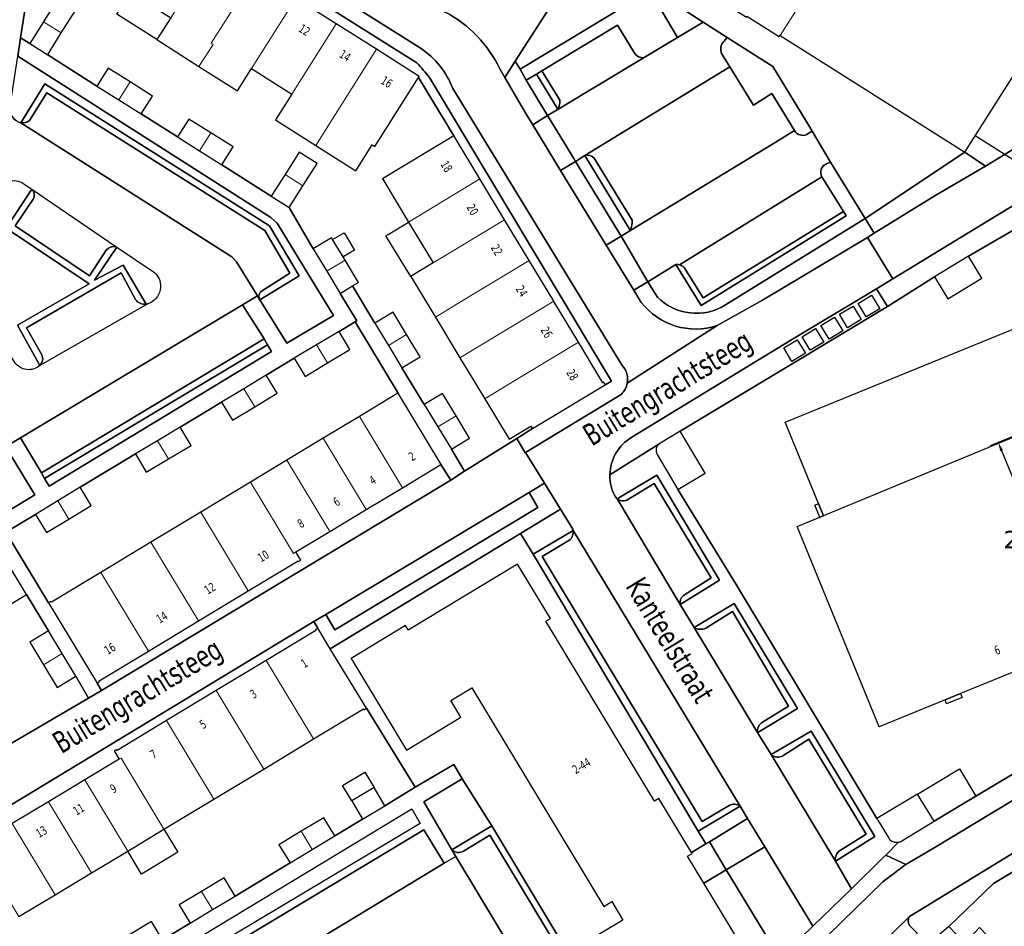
# Model space of a CAD drawing. Extents: x 136185 to 136541, y 444188 to 444483.
# Tile 4 of 9: x 136254 to 136366, y 444320 to 444423. Entities that reach past the tile are written whole.
import ezdxf
from ezdxf.enums import TextEntityAlignment as Align

# ---------------------------------------------------------------- set-up
doc = ezdxf.new("R2010")
doc.units = 0
doc.header["$LTSCALE"] = 0.001
doc.header["$MEASUREMENT"] = 0
doc.layers.get('Defpoints').update_dxf_attribs({"linetype": 'CONTINUOUS'})
for name, color, linetype, lineweight in [('1 gebied lijnen', 5, 'CONTINUOUS', 30), ('4 tekst afstand van het gebied', 150, 'CONTINUOUS', 18), ('PND_BEBOUWING', 7, 'CONTINUOUS', 18)]:
    doc.layers.add(name, color=color, linetype=linetype, lineweight=lineweight)
for name, color, linetype in [('BTD_BEGROEID_TERREINDEEL', 252, 'CONTINUOUS'), ('GBI_GEBOUWINSTALLATIE', 252, 'CONTINUOUS'), ('ORL_STRAATNAAM', 250, 'CONTINUOUS'), ('OTD_ONBEGROEID_TERREINDEEL', 252, 'CONTINUOUS'), ('PND_DEEL', 7, 'CONTINUOUS'), ('WGD_WEGDEEL', 252, 'CONTINUOUS')]:
    doc.layers.add(name, color=color, linetype=linetype)
doc.styles.get("Standard").update_dxf_attribs({"font": 'verdana.ttf'})
doc.dimstyles.get("Standard").update_dxf_attribs({"dimtxt": 0.18, "dimasz": 0.18, "dimexe": 0.18, "dimexo": 0.0625, "dimgap": 0.09, "dimtad": 0, "dimtih": 1, "dimtoh": 1, "dimdec": 4, "dimzin": 0, "dimdsep": 46, "dimtxsty": 'Standard', "dimcen": 0.09, "dimadec": 0, "dimazin": 0, "dimtfac": 1, "dimtdec": 4, "dimtofl": 0, "dimtmove": 0, "dimatfit": 3, "dimfxl": 1, "dimtolj": 1, "dimtzin": 0, "dimarcsym": 0})

# ---------------------------------------------------------------- blocks, each defined once
blk = doc.blocks.new('*D9')
at = {"layer": '4 tekst afstand van het gebied', "color": 0, "lineweight": -2, "transparency": 16777216}
for p, q in [((136379.61, 444381.23), (136364.26, 444374.97)), ((136365.57, 444374.42), (136369.06, 444365.85)), ((136374.74, 444351.9), (136370.32, 444362.77)), ((136389.54, 444356.86), (136374.2, 444350.6))]:
    blk.add_line(p, q, dxfattribs=at)
at = {"layer": '4 tekst afstand van het gebied', "color": 0, "transparency": 16777216}
for points in [[(136365.72, 444374.48), (136365.41, 444374.36), (136365.19, 444375.35)], [(136374.9, 444351.97), (136374.59, 444351.84), (136375.12, 444350.98)]]:
    blk.add_solid(points, dxfattribs=at)
at = {"layer": 'Defpoints', "color": 0, "transparency": 16777216}
for p in [(136380.53, 444381.6), (136365.19, 444375.35), (136390.47, 444357.23)]:
    blk.add_point(p, dxfattribs=at)
at = {"layer": '4 tekst afstand van het gebied', "color": 0, "transparency": 16777216, "insert": (136369.69, 444364.31), "char_height": 2, "attachment_point": 5}
blk.add_mtext('\\A1;26.32', dxfattribs=at)

msp = doc.modelspace()

# ---------------------------------------------------------------- linework, layer by layer
at = {"layer": '1 gebied lijnen'}
for p, q in [((136430.3568, 444367.2108), (136362.5672, 444410.0788)), ((136342.43, 444365.831), (136422.4625, 444398.9589))]:
    msp.add_line(p, q, dxfattribs=at)
at = {"layer": 'BTD_BEGROEID_TERREINDEEL'}
for points in [[(136310.469, 444418.554), (136315.851, 444427.001), (136317.212, 444426.134), (136318.393, 444427.986), (136317.043, 444428.846), (136318.626, 444431.316), (136325.871, 444426.646), (136311.017, 444417.663)], [(136328.874, 444421.255), (136326.546, 444425.121), (136327.596, 444425.708), (136331.752, 444422.987)], [(136314.139, 444412.382), (136311.711, 444416.387), (136312.899, 444417.102), (136315.294, 444413.121), (136315.237, 444413.043)], [(136322.467, 444398.731), (136317.287, 444407.199), (136318.356, 444407.853), (136323.512, 444399.422), (136323.507, 444399.414), (136323.496, 444399.397), (136323.484, 444399.38), (136323.473, 444399.363), (136323.462, 444399.346), (136323.45, 444399.329)], [(136282.416, 444386.401), (136282.876, 444385.634), (136257.685, 444370.389), (136257.155, 444371.247)], [(136312.035, 444369.673), (136313.033, 444367.976), (136290.052, 444354.122), (136289.014, 444355.852)], [(136304.473, 444337.213), (136307.809, 444331.897), (136303.307, 444329.17), (136300.126, 444334.595)], [(136299.713, 444332.153), (136276.005, 444317.968), (136275.101, 444319.492), (136298.778, 444333.804)], [(136336.8, 444332.707), (136332.473, 444330.09), (136332.07, 444329.847), (136331.211, 444331.287), (136335.943, 444334.122)], [(136338.74, 444329.505), (136344.175, 444320.531), (136340.467, 444316.88), (136334.385, 444326.898)]]:
    msp.add_lwpolyline(points, close=True, dxfattribs=at)
for points in [[(136334.788, 444417.903), (136334.596, 444418.217), (136333.851, 444419.435, -0.2994), (136334.103, 444420.804), (136334.485, 444421.249), (136339.648, 444417.953), (136343.858, 444411.07), (136344.121, 444410.639), (136343.676, 444410.351, -0.3832), (136342.238, 444410.506), (136342.118, 444410.692), (136339.537, 444414.912), (136337.455, 444413.566), (136334.788, 444417.903)], [(136254.125, 444419.124), (136282.786, 444400.835), (136283.506, 444400.195), (136286.467, 444395.354), (136289.905, 444389.73), (136284.611, 444386.587), (136281.544, 444391.492), (136286.006, 444394.245), (136282.621, 444399.876), (136257.186, 444415.978), (136254.466, 444411.566, -0.4187), (136253.288, 444413.74), (136254.125, 444419.124)], [(136350.131, 444400.709), (136334.297, 444390.933, -0.351), (136326.574, 444391.82), (136325.504, 444393.553), (136328.676, 444395.511), (136331.533, 444390.883), (136347.958, 444401.023), (136347.645, 444401.531), (136345.225, 444405.451, -0.4505), (136345.736, 444406.927), (136346.175, 444407.116), (136350.131, 444400.709)], [(136255.715, 444404.064), (136252.826, 444399.649), (136262.191, 444393.309), (136254.097, 444388.626), (136256.63, 444384.076, -0.4565), (136253.794, 444384.413), (136250.57, 444389.577, -0.1944), (136250.04, 444393.266), (136251.687, 444403.688, -0.4362), (136254.594, 444404.798), (136255.715, 444404.064)], [(136265.332, 444397.491), (136269.612, 444394.617, -0.5728), (136268.869, 444391.053, -0.0428), (136268.676, 444391.011), (136266.076, 444395.455), (136262.813, 444393.748), (136265.332, 444397.491)], [(136322.005, 444368.963, -0.0712), (136321.816, 444369.168, -0.1308), (136321.194, 444371.675), (136326.855, 444375.233, 0.3909), (136326.539, 444373.969), (136328.906, 444370.024), (136335.488, 444359.231), (136351.441, 444332.713), (136352.78, 444330.483, 0.2961), (136353.894, 444330.043), (136352.447, 444328.571), (136352.08, 444328.207), (136348.585, 444324.735), (136346.744, 444327.87), (136351.225, 444330.688), (136344.01, 444342.624), (136339.448, 444339.957), (136338.019, 444342.267, -0.0469), (136337.949, 444342.485), (136342.433, 444345.186), (136335.286, 444357.079), (136330.753, 444354.364), (136329.161, 444356.986), (136333.609, 444359.743), (136326.521, 444371.623), (136322.005, 444368.963)], [(136253.12, 444374.176, -0.0583), (136253.267, 444374.015), (136256.042, 444369.392), (136252.064, 444366.981), (136249.175, 444371.822), (136253.12, 444374.176)], [(136317.022, 444365.38), (136312.493, 444362.664), (136311.079, 444365.034), (136315.594, 444367.772), (136316.991, 444365.504, -0.0228), (136317.022, 444365.38)]]:
    msp.add_lwpolyline(points, format="xyb", dxfattribs=at)
at = {"layer": 'GBI_GEBOUWINSTALLATIE'}
for points in [[(136266.904, 444426.373), (136271.467, 444423.486), (136269.891, 444420.996), (136265.328, 444423.883)], [(136298.397, 444400.328), (136301.188, 444395.706), (136298.87, 444394.307), (136298.639, 444394.137), (136295.816, 444398.771), (136296.08, 444398.93)], [(136289.792, 444398.339), (136291.079, 444399.116), (136292.265, 444397.15), (136290.978, 444396.372)], [(136291.959, 444334.729), (136290.925, 444336.471), (136293.453, 444337.971), (136294.487, 444336.228)], [(136357.915, 444332.409), (136356.062, 444335.489), (136360.803, 444338.337), (136362.652, 444335.259)], [(136266.572, 444329.033), (136270.682, 444331.512), (136272.266, 444328.888), (136268.156, 444326.409)]]:
    msp.add_lwpolyline(points, close=True, dxfattribs=at)
at = {"layer": 'OTD_ONBEGROEID_TERREINDEEL'}
for points in [[(136263.413, 444441.011), (136299.329, 444418.375, -0.0296), (136300.749, 444416.697), (136321.375, 444382.307), (136320.674, 444381.878), (136320.507, 444382.167), (136320.412, 444382.112), (136317.637, 444386.711), (136314.848, 444391.335), (136314.84, 444391.348), (136312.058, 444395.959), (136309.269, 444400.582), (136306.479, 444405.206), (136303.542, 444410.074), (136303.536, 444410.085), (136299.533, 444416.719), (136299.607, 444416.836), (136294.761, 444419.904), (136290.199, 444422.792), (136285.636, 444425.681)], [(136328.906, 444370.024), (136331.998, 444371.88), (136329.155, 444376.618), (136352.627, 444390.759), (136357.973, 444394.106), (136359.482, 444391.615), (136363.336, 444393.95), (136361.827, 444396.441), (136367.407, 444399.718, -0.3508), (136373.869, 444398.803, -0.0812), (136374.695, 444397.465), (136387.746, 444365.633), (136391.322, 444356.807, -0.303), (136389.505, 444351.279), (136362.652, 444335.259), (136357.915, 444332.409), (136356.062, 444335.489), (136351.441, 444332.713), (136335.488, 444359.231), (136328.906, 444370.024)]]:
    msp.add_lwpolyline(points, format="xyb", dxfattribs=at)
for points in [[(136258.626, 444425.585), (136257.066, 444423.088), (136257.032, 444423.035), (136255.482, 444420.554), (136254.448, 444421.2), (136255.727, 444429.412)], [(136271.467, 444423.486), (136269.891, 444420.996), (136274.648, 444417.946), (136279, 444415.193), (136280.594, 444417.712), (136285.158, 444414.825), (136283.309, 444411.902), (136287.872, 444409.015), (136292.417, 444406.139), (136294.267, 444409.062), (136294.559, 444408.877), (136299.533, 444416.719), (136303.536, 444410.085), (136295.453, 444405.203), (136295.458, 444405.195), (136298.397, 444400.328), (136301.188, 444395.706), (136298.87, 444394.307), (136298.639, 444394.137), (136301.435, 444389.547), (136304.217, 444384.938), (136307.015, 444380.301), (136309.787, 444375.708), (136312.248, 444377.196), (136312.414, 444376.922), (136310.638, 444375.801), (136304.738, 444372.075), (136303.24, 444374.572), (136305.3, 444375.824), (136303.77, 444378.342), (136302.227, 444380.881), (136300.167, 444379.629), (136297.639, 444383.795), (136299.706, 444385.04), (136298.176, 444387.58), (136296.648, 444390.116), (136294.581, 444388.871), (136292.042, 444393.076), (136292.721, 444393.486), (136291.209, 444395.99), (136289.663, 444398.552), (136287.591, 444397.301), (136284.851, 444401.955), (136286.425, 444404.433), (136288.022, 444406.948), (136285.996, 444408.235), (136284.397, 444405.717), (136282.825, 444403.242), (136277.234, 444406.805), (136278.512, 444408.83), (136275.984, 444410.425), (136273.506, 444411.989), (136272.228, 444409.964), (136268.11, 444412.573), (136269.388, 444414.598), (136266.856, 444416.198), (136264.371, 444417.768), (136263.093, 444415.743), (136257.509, 444419.288), (136257.778, 444419.718), (136259.052, 444421.757), (136260.652, 444424.319)], [(136322.704, 444307.05), (136307.809, 444331.897), (136304.473, 444337.213), (136303.528, 444338.854), (136299.151, 444336.258), (136293.613, 444345.21), (136289.522, 444351.966), (136311.079, 444365.034), (136312.493, 444362.664), (136331.211, 444331.287), (136332.07, 444329.847), (136330.454, 444328.869), (136326.749, 444334.995), (136326.237, 444334.686), (136313.943, 444355.071), (136314.459, 444355.382), (136310.744, 444361.536), (136298.347, 444354.073), (136298.039, 444354.585), (136291.875, 444350.874), (136298.141, 444340.481), (136304.31, 444344.199), (136303.167, 444346.095), (136305.555, 444347.542), (136320.515, 444322.753), (136321.42, 444323.299), (136322.665, 444321.21), (136317.802, 444318.275)], [(136252.997, 444356.821), (136255.128, 444358.108), (136257.612, 444353.982), (136255.481, 444352.695), (136257.028, 444350.133), (136258.579, 444347.566), (136260.71, 444348.853), (136262.144, 444346.359), (136251.25, 444339.999)], [(136254.241, 444321.595), (136258.352, 444324.074), (136262.462, 444326.554), (136266.572, 444329.033), (136270.682, 444331.512), (136276.333, 444334.921), (136281.985, 444338.33), (136287.636, 444341.739), (136293.283, 444345.145), (136293.338, 444345.05), (136293.613, 444345.21), (136299.151, 444336.258), (136295.716, 444334.156), (136294.487, 444336.228), (136291.959, 444334.729), (136293.188, 444332.657), (136290.032, 444330.751), (136288.787, 444332.813), (136286.241, 444331.278), (136283.713, 444329.753), (136284.968, 444327.694), (136278.732, 444323.933), (136277.487, 444325.995), (136274.94, 444324.458), (136272.423, 444322.938), (136273.668, 444320.876), (136270.515, 444318.962), (136269.276, 444321.028), (136266.721, 444319.496)], [(136366.385, 444316.988), (136364.625, 444315.229), (136363.405, 444316.539), (136365.061, 444318.306), (136363.052, 444320.354), (136361.396, 444318.588), (136359.592, 444320.469), (136364.654, 444325.355), (136370.343, 444328.776)], [(136337.432, 444316.146), (136331.851, 444325.381), (136334.385, 444326.898), (136340.467, 444316.88)]]:
    msp.add_lwpolyline(points, dxfattribs=at)
for points in [[(136349.309, 444391.106), (136350.849, 444392.034), (136351.771, 444390.502), (136350.232, 444389.575)], [(136382.184, 444377.545), (136382.057, 444377.493), (136385.106, 444370.039), (136376.933, 444366.696), (136377.805, 444364.562), (136378.574, 444364.877), (136378.734, 444364.483), (136377.231, 444363.868), (136379.454, 444358.413), (136373.823, 444356.118), (136375.226, 444352.72), (136360.906, 444346.872), (136359.165, 444346.161), (136351.693, 444343.11), (136342.43, 444365.831), (136344.967, 444366.86), (136345.391, 444367.032), (136344.827, 444368.415), (136341.063, 444377.633), (136373.544, 444390.893), (136377.226, 444381.86), (136377.786, 444380.486), (136378.207, 444380.657), (136380.533, 444381.603)], [(136347.198, 444389.864), (136348.738, 444390.791), (136349.66, 444389.26), (136348.121, 444388.332)], [(136297.196, 444380.94), (136297.175, 444380.927), (136292.822, 444378.299), (136288.713, 444375.817), (136284.604, 444373.336), (136280.495, 444370.855), (136274.845, 444367.444), (136269.195, 444364.032), (136263.545, 444360.62), (136257.94, 444357.236), (136257.883, 444357.33), (136257.609, 444357.165), (136252.78, 444365.161), (136256.142, 444367.194), (136257.385, 444365.138), (136259.9, 444366.659), (136262.449, 444368.2), (136261.206, 444370.257), (136267.441, 444374.038), (136268.669, 444371.976), (136271.2, 444373.483), (136273.758, 444375.007), (136272.53, 444377.069), (136277.2, 444379.91), (136278.438, 444377.854), (136280.96, 444379.373), (136283.515, 444380.911), (136282.277, 444382.967), (136285.435, 444384.889), (136286.668, 444382.831), (136289.207, 444384.353), (136291.745, 444385.874), (136290.512, 444387.931), (136292.348, 444389.031)], [(136345.105, 444388.597), (136346.644, 444389.524), (136347.567, 444387.993), (136346.028, 444387.065)], [(136342.961, 444387.326), (136344.5, 444388.253), (136345.423, 444386.722), (136343.884, 444385.794)], [(136340.89, 444386.059), (136342.43, 444386.986), (136343.352, 444385.455), (136341.813, 444384.527)], [(136303.163, 444371.081), (136263.616, 444347.218), (136263.112, 444348.052), (136263.384, 444348.222), (136263.328, 444348.313), (136268.931, 444351.696), (136274.58, 444355.108), (136280.23, 444358.52), (136285.872, 444361.927), (136285.929, 444361.833), (136285.937, 444361.838), (136286.203, 444361.998), (136285.639, 444362.931), (136289.483, 444365.251), (136293.593, 444367.731), (136297.703, 444370.211), (136302.057, 444372.838)], [(136261.708, 444337.092), (136257.594, 444334.62), (136253.479, 444332.148), (136249.365, 444329.675), (136245.287, 444327.225), (136245.237, 444327.311), (136244.956, 444327.147), (136244.426, 444328.024), (136244.054, 444328.637), (136287.661, 444355.04), (136288.108, 444354.302), (136287.843, 444354.139), (136287.901, 444354.045), (136282.263, 444350.643), (136276.612, 444347.233), (136270.961, 444343.823), (136265.366, 444340.446), (136265.309, 444340.54), (136265.254, 444340.507), (136265.035, 444340.375), (136265.604, 444339.433)]]:
    msp.add_lwpolyline(points, close=True, dxfattribs=at)
at = {"layer": 'PND_BEBOUWING'}
for points in [[(136340.494, 444421.482), (136346.06, 444430.279), (136323.539, 444444.505), (136323.565, 444444.545), (136323.687, 444444.737), (136338.663, 444468.363), (136340.472, 444471.218), (136381.958, 444444.915), (136383.874, 444443.701), (136361.414, 444408.259), (136343.548, 444419.553), (136341.213, 444421.028)], [(136323.565, 444444.545), (136323.539, 444444.505), (136346.06, 444430.279), (136340.494, 444421.482), (136340.475, 444421.495), (136340.39, 444421.359), (136336.723, 444423.642), (136336.67, 444423.558), (136329.974, 444427.797), (136330.033, 444427.89), (136317.955, 444435.515), (136323.389, 444444.148), (136323.265, 444444.225), (136323.49, 444444.591)], [(136281.074, 444428.57), (136276.031, 444420.599), (136276.242, 444420.466), (136274.648, 444417.946), (136269.891, 444420.996), (136271.467, 444423.486), (136276.511, 444431.458)], [(136285.636, 444425.681), (136280.594, 444417.712), (136279, 444415.193), (136274.648, 444417.946), (136276.242, 444420.466), (136276.031, 444420.599), (136281.074, 444428.57)], [(136290.199, 444422.792), (136285.158, 444414.825), (136280.594, 444417.712), (136285.636, 444425.681)], [(136260.652, 444424.319), (136259.052, 444421.757), (136257.032, 444423.035), (136257.066, 444423.088), (136258.626, 444425.585)], [(136259.052, 444421.757), (136257.778, 444419.718), (136257.509, 444419.288), (136255.482, 444420.554), (136257.032, 444423.035)], [(136294.761, 444419.904), (136289.721, 444411.938), (136287.872, 444409.015), (136283.309, 444411.902), (136285.158, 444414.825), (136290.199, 444422.792)], [(136299.607, 444416.836), (136299.533, 444416.719), (136294.559, 444408.877), (136294.267, 444409.062), (136292.417, 444406.139), (136287.872, 444409.015), (136289.721, 444411.938), (136294.761, 444419.904)], [(136266.856, 444416.198), (136265.576, 444414.174), (136263.093, 444415.743), (136264.371, 444417.768)], [(136269.388, 444414.598), (136268.11, 444412.573), (136265.576, 444414.174), (136266.856, 444416.198)], [(136275.984, 444410.425), (136274.704, 444408.402), (136272.228, 444409.964), (136273.506, 444411.989)], [(136278.512, 444408.83), (136277.234, 444406.805), (136274.704, 444408.402), (136275.984, 444410.425)], [(136303.542, 444410.074), (136306.479, 444405.206), (136298.397, 444400.328), (136295.458, 444405.195), (136295.453, 444405.203), (136303.536, 444410.085)], [(136288.022, 444406.948), (136286.425, 444404.433), (136284.397, 444405.717), (136285.996, 444408.235)], [(136286.425, 444404.433), (136284.851, 444401.955), (136282.825, 444403.242), (136284.397, 444405.717)], [(136309.269, 444400.582), (136301.188, 444395.706), (136298.397, 444400.328), (136306.479, 444405.206)], [(136312.058, 444395.959), (136303.98, 444391.083), (136301.435, 444389.547), (136298.639, 444394.137), (136298.87, 444394.307), (136301.188, 444395.706), (136309.269, 444400.582)], [(136289.663, 444398.552), (136291.209, 444395.99), (136289.137, 444394.74), (136287.591, 444397.301)], [(136291.209, 444395.99), (136292.721, 444393.486), (136292.042, 444393.076), (136290.649, 444392.235), (136289.137, 444394.74)], [(136314.84, 444391.348), (136306.763, 444386.474), (136304.217, 444384.938), (136301.435, 444389.547), (136303.98, 444391.083), (136312.058, 444395.959)], [(136359.482, 444391.615), (136357.973, 444394.106), (136361.827, 444396.441), (136363.336, 444393.95)], [(136317.637, 444386.711), (136309.562, 444381.838), (136307.015, 444380.301), (136304.217, 444384.938), (136306.763, 444386.474), (136314.84, 444391.348), (136314.848, 444391.335)], [(136296.648, 444390.116), (136298.176, 444387.58), (136296.11, 444386.333), (136294.581, 444388.871)], [(136382.184, 444377.545), (136382.057, 444377.493), (136385.106, 444370.039), (136376.933, 444366.696), (136377.805, 444364.562), (136378.574, 444364.877), (136378.734, 444364.483), (136377.231, 444363.868), (136379.454, 444358.413), (136373.823, 444356.118), (136375.226, 444352.72), (136360.906, 444346.872), (136359.165, 444346.161), (136351.693, 444343.11), (136342.43, 444365.831), (136344.967, 444366.86), (136345.391, 444367.032), (136344.827, 444368.415), (136341.063, 444377.633), (136373.544, 444390.893), (136377.226, 444381.86), (136377.786, 444380.486), (136378.207, 444380.657), (136380.533, 444381.603)], [(136290.512, 444387.931), (136291.745, 444385.874), (136289.207, 444384.353), (136287.967, 444386.406)], [(136298.176, 444387.58), (136299.706, 444385.04), (136297.639, 444383.795), (136296.11, 444386.333)], [(136320.674, 444381.878), (136312.414, 444376.922), (136312.248, 444377.196), (136309.787, 444375.708), (136307.015, 444380.301), (136309.562, 444381.838), (136317.637, 444386.711), (136320.412, 444382.112), (136320.507, 444382.167)], [(136287.967, 444386.406), (136289.207, 444384.353), (136286.668, 444382.831), (136285.435, 444384.889)], [(136282.277, 444382.967), (136283.515, 444380.911), (136280.96, 444379.373), (136279.72, 444381.428)], [(136279.72, 444381.428), (136280.96, 444379.373), (136278.438, 444377.854), (136277.2, 444379.91)], [(136297.196, 444380.94), (136302.088, 444372.857), (136302.057, 444372.838), (136297.703, 444370.211), (136292.822, 444378.299), (136297.175, 444380.927)], [(136302.227, 444380.881), (136303.77, 444378.342), (136301.706, 444377.096), (136300.167, 444379.629)], [(136292.822, 444378.299), (136297.703, 444370.211), (136293.593, 444367.731), (136288.713, 444375.817)], [(136303.77, 444378.342), (136305.3, 444375.824), (136303.24, 444374.572), (136301.706, 444377.096)], [(136272.53, 444377.069), (136273.758, 444375.007), (136271.2, 444373.483), (136269.96, 444375.538)], [(136269.96, 444375.538), (136271.2, 444373.483), (136268.669, 444371.976), (136267.441, 444374.038)], [(136288.713, 444375.817), (136293.593, 444367.731), (136289.483, 444365.251), (136284.604, 444373.336)], [(136284.604, 444373.336), (136289.483, 444365.251), (136285.639, 444362.931), (136285.374, 444362.771), (136280.495, 444370.855)], [(136261.206, 444370.257), (136262.449, 444368.2), (136259.9, 444366.659), (136258.659, 444368.716)], [(136280.495, 444370.855), (136285.374, 444362.771), (136285.639, 444362.931), (136286.203, 444361.998), (136285.937, 444361.838), (136285.929, 444361.833), (136285.872, 444361.927), (136280.23, 444358.52), (136274.845, 444367.444)], [(136258.659, 444368.716), (136259.9, 444366.659), (136257.385, 444365.138), (136256.142, 444367.194)], [(136274.845, 444367.444), (136280.23, 444358.52), (136274.58, 444355.108), (136269.195, 444364.032)], [(136269.195, 444364.032), (136274.58, 444355.108), (136268.931, 444351.696), (136263.545, 444360.62)], [(136253.581, 444360.668), (136255.128, 444358.108), (136252.997, 444356.821), (136251.449, 444359.381)], [(136263.545, 444360.62), (136268.931, 444351.696), (136263.328, 444348.313), (136263.384, 444348.222), (136263.112, 444348.052), (136257.609, 444357.165), (136257.883, 444357.33), (136257.94, 444357.236)], [(136289.522, 444351.966), (136293.613, 444345.21), (136293.338, 444345.05), (136293.283, 444345.145), (136287.636, 444341.739), (136282.263, 444350.643), (136287.901, 444354.045), (136287.843, 444354.139), (136288.108, 444354.302)], [(136257.612, 444353.982), (136259.16, 444351.42), (136257.028, 444350.133), (136255.481, 444352.695)], [(136259.16, 444351.42), (136260.71, 444348.853), (136258.579, 444347.566), (136257.028, 444350.133)], [(136282.263, 444350.643), (136287.636, 444341.739), (136281.985, 444338.33), (136276.612, 444347.233)], [(136276.612, 444347.233), (136281.985, 444338.33), (136276.333, 444334.921), (136270.961, 444343.823)], [(136270.961, 444343.823), (136276.333, 444334.921), (136270.682, 444331.512), (136265.822, 444339.564), (136265.604, 444339.433), (136265.035, 444340.375), (136265.254, 444340.507), (136265.309, 444340.54), (136265.366, 444340.446)], [(136265.822, 444339.564), (136270.682, 444331.512), (136266.572, 444329.033), (136261.708, 444337.092), (136265.604, 444339.433)], [(136261.708, 444337.092), (136266.572, 444329.033), (136262.462, 444326.554), (136257.594, 444334.62)], [(136294.487, 444336.228), (136295.716, 444334.156), (136293.188, 444332.657), (136291.959, 444334.729)], [(136257.594, 444334.62), (136262.462, 444326.554), (136258.352, 444324.074), (136253.479, 444332.148)], [(136253.479, 444332.148), (136258.352, 444324.074), (136254.241, 444321.595), (136249.365, 444329.675)], [(136288.787, 444332.813), (136290.032, 444330.751), (136287.486, 444329.214), (136286.241, 444331.278)], [(136286.241, 444331.278), (136287.486, 444329.214), (136284.968, 444327.694), (136283.713, 444329.753)], [(136277.487, 444325.995), (136278.732, 444323.933), (136276.184, 444322.395), (136274.94, 444324.458)], [(136274.94, 444324.458), (136276.184, 444322.395), (136273.668, 444320.876), (136272.423, 444322.938)], [(136269.276, 444321.028), (136270.515, 444318.962), (136267.966, 444317.433), (136266.721, 444319.496)]]:
    msp.add_lwpolyline(points, close=True, dxfattribs=at)
for points in [[(136326.855, 444375.233), (136329.155, 444376.618), (136331.998, 444371.88), (136328.906, 444370.024), (136326.539, 444373.969, -0.3909), (136326.855, 444375.233)], [(136351.441, 444332.713), (136356.062, 444335.489), (136357.915, 444332.409), (136354.068, 444330.094, -0.0401), (136353.894, 444330.043, -0.2961), (136352.78, 444330.483), (136351.441, 444332.713)]]:
    msp.add_lwpolyline(points, format="xyb", dxfattribs=at)
msp.add_lwpolyline([(136317.802, 444318.275), (136322.665, 444321.21), (136321.42, 444323.299), (136320.515, 444322.753), (136305.555, 444347.542), (136303.167, 444346.095), (136304.31, 444344.199), (136298.141, 444340.481), (136291.875, 444350.874), (136298.039, 444354.585), (136298.347, 444354.073), (136310.744, 444361.536), (136314.459, 444355.382), (136313.943, 444355.071), (136326.237, 444334.686), (136326.749, 444334.995), (136330.454, 444328.869), (136330.517, 444328.765), (136329.996, 444328.45), (136331.851, 444325.381), (136337.432, 444316.146)], dxfattribs=at)
at = {"layer": 'PND_DEEL'}
for points in [[(136344.827, 444368.415), (136345.391, 444367.032), (136344.967, 444366.86), (136344.4, 444368.241)], [(136359.165, 444346.161), (136360.906, 444346.872), (136361.085, 444346.431), (136359.342, 444345.726)]]:
    msp.add_lwpolyline(points, close=True, dxfattribs=at)
at = {"layer": 'WGD_WEGDEEL'}
for points in [[(136361.414, 444408.259), (136383.874, 444443.701), (136381.958, 444444.915), (136340.472, 444471.218), (136345.122, 444476.05), (136346.389, 444474.83), (136343.221, 444471.56), (136356.013, 444463.331), (136357.15, 444464.527), (136365.61, 444456.486, 0.1296), (136369.939, 444453.899), (136383.571, 444449.049), (136389.605, 444446.788, -0.2114), (136389.685, 444440.079), (136383.463, 444429.681), (136375.742, 444417.5), (136373.457, 444413.942, -0.1337), (136369.744, 444410.312), (136363.73, 444406.65), (136361.414, 444408.259)], [(136252.483, 444450.912), (136259.592, 444449.748, -0.0275), (136261.525, 444449.313, -0.0301), (136263.548, 444448.604), (136267.795, 444446.181), (136279.986, 444438.332), (136281.723, 444437.262), (136298.731, 444426.467), (136301.382, 444424.883), (136302.556, 444424.126, -0.1577), (136308.719, 444417.692), (136309.292, 444416.708), (136311.673, 444412.619), (136312.45, 444411.349), (136315.614, 444406.176), (136320.793, 444397.707), (136323.925, 444392.587), (136324.759, 444391.223, 0.3187), (136333.347, 444388.594), (136323.173, 444382.064)], [(136323.173, 444382.064, 0.2347), (136322.602, 444384.054), (136303.406, 444415.459, 0.1549), (136299.801, 444419.988), (136261.424, 444444.175, 0.0894), (136259.669, 444444.693), (136252.142, 444445.883)], [(136252.142, 444445.883), (136259.669, 444444.693), (136258.955, 444443.035), (136257.228, 444439.14), (136256.308, 444433.7, 0.3321), (136256.887, 444432.579), (136257.506, 444432.204), (136255.727, 444429.412), (136254.448, 444421.2), (136254.125, 444419.124)], [(136261.424, 444444.175), (136299.801, 444419.988, -0.1549), (136303.406, 444415.459), (136322.602, 444384.054, -0.2347), (136323.173, 444382.064, -0.1608), (136322.474, 444380.787), (136311.639, 444374.193), (136311.582, 444374.158), (136310.638, 444375.801), (136312.414, 444376.922), (136320.674, 444381.878), (136321.375, 444382.307), (136300.749, 444416.697, 0.0296), (136299.329, 444418.375), (136263.413, 444441.011, 0.0924), (136258.955, 444443.035), (136259.669, 444444.693, -0.0894), (136261.424, 444444.175)], [(136311.711, 444416.387), (136311.017, 444417.663), (136325.871, 444426.646), (136327.596, 444425.708), (136326.546, 444425.121), (136328.874, 444421.255), (136325.077, 444418.968, -0.3353), (136323.959, 444419.541), (136322.069, 444422.62), (136313.478, 444417.451), (136312.899, 444417.102), (136311.711, 444416.387)], [(136309.292, 444416.708), (136308.719, 444417.692, 0.1577), (136302.556, 444424.126)], [(136313.478, 444417.451), (136322.069, 444422.62), (136323.959, 444419.541, 0.3353), (136325.077, 444418.968), (136315.237, 444413.043), (136315.294, 444413.121, 0.1914), (136315.515, 444414.13), (136313.478, 444417.451)], [(136314.139, 444412.382), (136315.237, 444413.043), (136325.077, 444418.968), (136328.874, 444421.255), (136331.752, 444422.987), (136334.485, 444421.249), (136334.103, 444420.804, 0.2994), (136333.851, 444419.435), (136334.596, 444418.217), (136334.788, 444417.903), (136318.362, 444407.857), (136318.356, 444407.853), (136317.287, 444407.199), (136317.095, 444407.513), (136314.139, 444412.382)], [(136323.512, 444399.422, 0.1546), (136323.705, 444400.527), (136319.401, 444407.564, 0.2956), (136318.362, 444407.857), (136334.788, 444417.903), (136337.455, 444413.566), (136339.537, 444414.912), (136342.118, 444410.692), (136339.936, 444409.357), (136323.45, 444399.329), (136323.462, 444399.346), (136323.473, 444399.363), (136323.484, 444399.38), (136323.496, 444399.397), (136323.507, 444399.414), (136323.512, 444399.422)], [(136312.899, 444417.102), (136313.478, 444417.451), (136315.515, 444414.13, -0.1914), (136315.294, 444413.121), (136312.899, 444417.102)], [(136257.186, 444415.978), (136282.621, 444399.876), (136286.006, 444394.245), (136281.544, 444391.492, -0.3064), (136281.631, 444392.416), (136284.937, 444394.546), (136282.113, 444399.372), (136257.419, 444414.958), (136255.449, 444411.84, -0.218), (136254.466, 444411.566), (136257.186, 444415.978)], [(136254.466, 444411.566, 0.218), (136255.449, 444411.84), (136257.419, 444414.958), (136282.113, 444399.372), (136284.937, 444394.546), (136281.631, 444392.416, 0.3064), (136281.544, 444391.492), (136281.269, 444391.944), (136278.905, 444395.827), (136278.38, 444396.396), (136254.466, 444411.566)], [(136253.288, 444413.74, 0.4187), (136254.466, 444411.566), (136278.38, 444396.396), (136278.905, 444395.827)], [(136325.504, 444393.553), (136322.467, 444398.731), (136323.45, 444399.329), (136339.936, 444409.357), (136342.118, 444410.692), (136342.238, 444410.506, 0.3832), (136343.676, 444410.351), (136344.121, 444410.639), (136346.175, 444407.116), (136345.736, 444406.927, 0.4505), (136345.225, 444405.451), (136329.086, 444395.488, 0.1), (136328.676, 444395.511), (136325.504, 444393.553)], [(136353.233, 444393.874), (136350.364, 444398.586), (136351.123, 444399.055), (136358.134, 444403.383), (136363.73, 444406.65), (136369.744, 444410.312, 0.1337)], [(136318.356, 444407.853), (136318.362, 444407.857, -0.2956), (136319.401, 444407.564), (136323.705, 444400.527, -0.1546), (136323.512, 444399.422), (136318.356, 444407.853)], [(136268.869, 444391.053), (136256.63, 444384.076, -0.4565), (136253.794, 444384.413), (136250.57, 444389.577, -0.1944), (136250.04, 444393.266), (136251.687, 444403.688, -0.4362), (136254.594, 444404.798), (136255.715, 444404.064), (136265.232, 444397.558), (136265.332, 444397.491), (136269.612, 444394.617, -0.5728), (136268.869, 444391.053)], [(136347.645, 444401.531), (136331.758, 444391.723), (136329.598, 444395.176, 0.1482), (136329.086, 444395.488), (136345.225, 444405.451), (136347.645, 444401.531)], [(136351.409, 444392.763), (136353.233, 444393.874), (136364.971, 444401.023), (136371.159, 444404.786), (136371.953, 444403.033), (136373.869, 444398.803, 0.3508), (136367.407, 444399.718), (136361.827, 444396.441), (136357.973, 444394.106), (136352.627, 444390.759), (136351.409, 444392.763)], [(136268.676, 444391.011, -0.2894), (136267.471, 444391.562), (136265.843, 444394.569), (136255.119, 444388.341), (136256.838, 444385.27, -0.3254), (136256.63, 444384.076), (136254.097, 444388.626), (136262.191, 444393.309), (136252.826, 444399.649), (136255.715, 444404.064, -0.3455), (136255.869, 444402.926), (136253.832, 444399.877), (136262.264, 444394.237), (136264.137, 444397.12, -0.2493), (136265.232, 444397.558), (136265.332, 444397.491), (136262.813, 444393.748), (136266.076, 444395.455), (136268.676, 444391.011)], [(136255.715, 444404.064), (136265.232, 444397.558, 0.2493), (136264.137, 444397.12), (136262.264, 444394.237), (136253.832, 444399.877), (136255.869, 444402.926, 0.3455), (136255.715, 444404.064)], [(136347.958, 444401.023), (136331.533, 444390.883), (136328.676, 444395.511, -0.1), (136329.086, 444395.488, -0.1482), (136329.598, 444395.176), (136331.758, 444391.723), (136347.645, 444401.531), (136347.958, 444401.023)], [(136333.347, 444388.594, -0.3187), (136324.759, 444391.223), (136323.925, 444392.587), (136325.504, 444393.553), (136326.574, 444391.82, 0.351), (136334.297, 444390.933), (136350.131, 444400.709), (136351.123, 444399.055), (136350.364, 444398.586), (136338.49, 444391.461), (136333.347, 444388.594)], [(136330.753, 444354.364), (136338.019, 444342.267), (136339.448, 444339.957), (136346.744, 444327.87), (136348.585, 444324.735), (136344.175, 444320.531), (136338.74, 444329.505), (136336.8, 444332.707), (136335.943, 444334.122), (136317.022, 444365.38, 0.0228), (136316.991, 444365.504), (136315.594, 444367.772), (136313.778, 444370.72), (136311.639, 444374.193), (136322.474, 444380.787, 0.1608), (136323.173, 444382.064), (136333.347, 444388.594), (136338.49, 444391.461), (136350.364, 444398.586), (136353.233, 444393.874), (136351.409, 444392.763), (136341.678, 444386.951), (136323.7, 444375.939, 0.263), (136321.194, 444371.675, 0.1308), (136321.816, 444369.168, 0.0712), (136322.005, 444368.963), (136329.161, 444356.986), (136330.753, 444354.364)], [(136268.869, 444391.053), (136256.63, 444384.076, 0.3254), (136256.838, 444385.27), (136255.119, 444388.341), (136265.843, 444394.569), (136267.471, 444391.562, 0.2894), (136268.676, 444391.011, 0.0428), (136268.869, 444391.053)], [(136321.194, 444371.675, -0.263), (136323.7, 444375.939), (136341.678, 444386.951), (136351.409, 444392.763), (136352.627, 444390.759), (136329.155, 444376.618), (136326.855, 444375.233), (136321.194, 444371.675)], [(136252.064, 444366.981), (136256.042, 444369.392), (136253.267, 444374.015, 0.0583)], [(136322.005, 444368.963), (136326.521, 444371.623), (136333.609, 444359.743), (136329.161, 444356.986, -0.2852), (136329.522, 444357.989), (136332.683, 444360.007), (136326.202, 444370.672), (136323.102, 444368.813, -0.2856), (136322.005, 444368.963)], [(136322.005, 444368.963, 0.2856), (136323.102, 444368.813), (136326.202, 444370.672), (136332.683, 444360.007), (136329.522, 444357.989, 0.2852), (136329.161, 444356.986), (136322.005, 444368.963)], [(136317.022, 444365.38, -0.2972), (136316.552, 444364.243), (136313.54, 444362.424), (136331.644, 444332.382), (136334.694, 444334.185, -0.3019), (136335.943, 444334.122), (136331.211, 444331.287), (136312.493, 444362.664), (136317.022, 444365.38)], [(136317.022, 444365.38), (136335.943, 444334.122, 0.3019), (136334.694, 444334.185), (136331.644, 444332.382), (136313.54, 444362.424), (136316.552, 444364.243, 0.2972), (136317.022, 444365.38)], [(136330.753, 444354.364), (136335.286, 444357.079), (136342.433, 444345.186), (136337.949, 444342.485, -0.292), (136338.364, 444343.569), (136341.437, 444345.461), (136335.081, 444356.171), (136332.069, 444354.29, -0.2439), (136330.753, 444354.364)], [(136330.753, 444354.364, 0.2439), (136332.069, 444354.29), (136335.081, 444356.171), (136341.437, 444345.461), (136338.364, 444343.569, 0.292), (136337.949, 444342.485, 0.0469), (136338.019, 444342.267), (136330.753, 444354.364)], [(136352.447, 444328.571), (136353.894, 444330.043, 0.0401), (136354.068, 444330.094), (136357.915, 444332.409), (136362.652, 444335.259), (136389.505, 444351.279), (136395.673, 444354.684), (136395.97, 444353.951), (136397.091, 444354.623), (136397.739, 444353.543), (136376.034, 444340.305), (136357.92, 444329.403), (136354.722, 444327.507), (136352.447, 444328.571)], [(136339.448, 444339.957), (136344.01, 444342.624), (136351.225, 444330.688), (136346.744, 444327.87, -0.2417), (136347.096, 444328.963), (136350.21, 444330.95), (136343.717, 444341.71), (136340.804, 444339.81, -0.2959), (136339.448, 444339.957)], [(136339.448, 444339.957, 0.2959), (136340.804, 444339.81), (136343.717, 444341.71), (136350.21, 444330.95), (136347.096, 444328.963, 0.2417), (136346.744, 444327.87), (136339.448, 444339.957)], [(136378.495, 444335.841), (136369.137, 444330.193), (136355.143, 444321.63), (136332.859, 444299.885), (136331.815, 444298.889), (136328.818, 444296.03), (136320.288, 444288.2), (136317.29, 444285.915), (136314.353, 444283.696), (136299.113, 444274.292), (136296.592, 444278.416), (136309.344, 444286.272), (136315.745, 444290.684), (136318.298, 444292.686), (136322.793, 444296.917), (136352.128, 444325.54, -0.0032), (136354.722, 444327.507), (136357.92, 444329.403), (136376.034, 444340.305), (136378.495, 444335.841)], [(136307.809, 444331.897), (136322.704, 444307.05), (136318.259, 444304.387, -0.3417), (136318.804, 444305.55), (136321.781, 444307.263), (136307.608, 444330.828), (136304.612, 444329.017, -0.3224), (136303.307, 444329.17), (136307.809, 444331.897)], [(136303.307, 444329.17, 0.3224), (136304.612, 444329.017), (136307.608, 444330.828), (136321.781, 444307.263), (136318.804, 444305.55, 0.3417), (136318.259, 444304.387, 0.0663), (136318.359, 444304.119), (136303.749, 444328.416), (136303.307, 444329.17)], [(136334.918, 444295.801), (136320.233, 444283.171), (136305.822, 444273.407), (136304.311, 444272.268), (136301.691, 444270.399), (136299.07, 444268.53), (136297.697, 444271.05), (136300.322, 444272.64), (136316.084, 444282.492), (136319.786, 444285.089), (136323.322, 444287.955), (136329.607, 444293.817), (136333.242, 444297.469), (136331.815, 444298.889), (136332.859, 444299.885, -0.3784), (136333.923, 444299.856), (136334.819, 444299.053), (136356.009, 444319.73), (136355.151, 444320.6, -0.3105), (136355.143, 444321.63), (136369.137, 444330.193)], [(136299.82, 444319.139), (136282.002, 444308.351), (136280.278, 444307.308), (136263.331, 444297.047), (136260.282, 444302.203), (136277.278, 444312.431), (136278.738, 444313.315), (136302.438, 444327.649), (136303.749, 444328.416), (136318.359, 444304.119), (136321.814, 444298.507), (136322.793, 444296.917), (136318.298, 444292.686), (136317.576, 444293.885), (136311.182, 444304.5), (136306.282, 444312.634), (136305.314, 444314.241), (136302.821, 444318.379, 0.4039), (136300.326, 444319.45, 0.1528), (136299.82, 444319.139)], [(136352.128, 444325.54), (136322.793, 444296.917), (136321.814, 444298.507), (136325.594, 444302.23), (136340.467, 444316.88), (136344.175, 444320.531), (136348.585, 444324.735), (136352.08, 444328.207), (136352.447, 444328.571), (136354.722, 444327.507, 0.0032), (136352.128, 444325.54)], [(136355.143, 444321.63, 0.3105), (136355.151, 444320.6), (136356.009, 444319.73), (136334.819, 444299.053), (136333.923, 444299.856, 0.3784), (136332.859, 444299.885), (136355.143, 444321.63)]]:
    msp.add_lwpolyline(points, format="xyb", dxfattribs=at)
for points in [[(136318.626, 444431.316), (136316.268, 444432.835), (136317.955, 444435.515), (136330.033, 444427.89), (136329.974, 444427.797), (136336.67, 444423.558), (136336.723, 444423.642), (136340.39, 444421.359), (136340.475, 444421.495), (136340.494, 444421.482), (136341.213, 444421.028), (136343.548, 444419.553), (136361.414, 444408.259), (136350.131, 444400.709), (136346.175, 444407.116), (136344.121, 444410.639), (136343.858, 444411.07), (136339.648, 444417.953), (136334.485, 444421.249), (136331.752, 444422.987), (136327.596, 444425.708), (136325.871, 444426.646)], [(136312.45, 444411.349), (136311.673, 444412.619), (136309.292, 444416.708), (136310.469, 444418.554), (136311.017, 444417.663), (136311.711, 444416.387), (136314.139, 444412.382)], [(136312.45, 444411.349), (136314.139, 444412.382), (136317.095, 444407.513), (136317.287, 444407.199), (136315.614, 444406.176)], [(136351.123, 444399.055), (136350.131, 444400.709), (136361.414, 444408.259), (136363.73, 444406.65), (136358.134, 444403.383)], [(136320.793, 444397.707), (136315.614, 444406.176), (136317.287, 444407.199), (136322.467, 444398.731)], [(136323.925, 444392.587), (136320.793, 444397.707), (136322.467, 444398.731), (136325.504, 444393.553)], [(136297.639, 444383.795), (136300.167, 444379.629), (136301.706, 444377.096), (136303.24, 444374.572), (136304.738, 444372.075), (136303.163, 444371.081), (136302.057, 444372.838), (136302.088, 444372.857), (136297.196, 444380.94), (136292.348, 444389.031), (136292.521, 444389.134), (136290.649, 444392.235), (136292.042, 444393.076), (136294.581, 444388.871), (136296.11, 444386.333)], [(136349.309, 444391.106), (136350.849, 444392.034), (136351.771, 444390.502), (136350.232, 444389.575)], [(136279.594, 444390.941), (136282.016, 444387.083), (136256.819, 444371.893), (136254.438, 444375.871)], [(136347.198, 444389.864), (136348.738, 444390.791), (136349.66, 444389.26), (136348.121, 444388.332)], [(136345.105, 444388.597), (136346.644, 444389.524), (136347.567, 444387.993), (136346.028, 444387.065)], [(136342.961, 444387.326), (136344.5, 444388.253), (136345.423, 444386.722), (136343.884, 444385.794)], [(136282.416, 444386.401), (136257.155, 444371.247), (136256.819, 444371.893), (136282.016, 444387.083)], [(136340.89, 444386.059), (136342.43, 444386.986), (136343.352, 444385.455), (136341.813, 444384.527)], [(136287.661, 444355.04), (136244.054, 444328.637), (136244.426, 444328.024), (136242.858, 444327.075), (136240.304, 444325.541), (136225.643, 444316.735), (136225.25, 444317.374), (136222.189, 444322.348), (136223.689, 444323.315), (136238.341, 444332.115), (136240.066, 444333.256), (136240.514, 444333.526), (136251.25, 444339.999), (136262.144, 444346.359), (136263.616, 444347.218), (136303.163, 444371.081), (136304.738, 444372.075), (136310.638, 444375.801), (136311.582, 444374.158), (136311.639, 444374.193), (136313.778, 444370.72), (136312.035, 444369.673), (136289.014, 444355.852)], [(136311.079, 444365.034), (136289.522, 444351.966), (136288.108, 444354.302), (136287.661, 444355.04), (136289.014, 444355.852), (136290.052, 444354.122), (136313.033, 444367.976), (136312.035, 444369.673), (136313.778, 444370.72), (136315.594, 444367.772)], [(136252.78, 444365.161), (136257.609, 444357.165), (136263.112, 444348.052), (136263.616, 444347.218), (136262.144, 444346.359), (136260.71, 444348.853), (136259.16, 444351.42), (136257.612, 444353.982), (136255.128, 444358.108), (136253.581, 444360.668), (136252.028, 444363.236), (136251.376, 444364.312)], [(136275.101, 444319.492), (136298.778, 444333.804), (136299.713, 444332.153), (136276.005, 444317.968)], [(136336.8, 444332.707), (136338.74, 444329.505), (136334.385, 444326.898), (136332.473, 444330.09)], [(136302.438, 444327.649), (136278.738, 444313.315), (136276.461, 444317.197), (136300.126, 444331.447)], [(136332.473, 444330.09), (136334.385, 444326.898), (136331.851, 444325.381), (136329.996, 444328.45), (136330.517, 444328.765), (136330.454, 444328.869), (136332.07, 444329.847)]]:
    msp.add_lwpolyline(points, close=True, dxfattribs=at)
for points in [[(136315.851, 444427.001), (136310.469, 444418.554), (136309.292, 444416.708)], [(136252.643, 444374.791), (136254.438, 444375.871), (136256.819, 444371.893), (136257.155, 444371.247), (136257.685, 444370.389), (136282.876, 444385.634), (136282.416, 444386.401), (136282.016, 444387.083), (136279.594, 444390.941), (136281.269, 444391.944), (136281.544, 444391.492), (136284.611, 444386.587), (136289.905, 444389.73), (136286.467, 444395.354), (136283.506, 444400.195), (136282.786, 444400.835), (136254.125, 444419.124), (136254.448, 444421.2), (136255.482, 444420.554), (136257.509, 444419.288), (136263.093, 444415.743), (136265.576, 444414.174), (136268.11, 444412.573), (136272.228, 444409.964), (136274.704, 444408.402), (136277.234, 444406.805), (136282.825, 444403.242), (136284.851, 444401.955), (136287.591, 444397.301), (136289.137, 444394.74), (136290.649, 444392.235), (136292.521, 444389.134), (136292.348, 444389.031), (136290.512, 444387.931), (136287.967, 444386.406), (136285.435, 444384.889), (136282.277, 444382.967), (136279.72, 444381.428), (136277.2, 444379.91), (136272.53, 444377.069), (136269.96, 444375.538), (136267.441, 444374.038), (136261.206, 444370.257), (136258.659, 444368.716), (136256.142, 444367.194), (136252.78, 444365.161)], [(136371.159, 444404.786), (136364.971, 444401.023), (136353.233, 444393.874)], [(136278.905, 444395.827), (136281.269, 444391.944), (136279.594, 444390.941), (136254.438, 444375.871), (136252.643, 444374.791)], [(136270.515, 444318.962), (136273.668, 444320.876), (136276.184, 444322.395), (136278.732, 444323.933), (136284.968, 444327.694), (136287.486, 444329.214), (136290.032, 444330.751), (136293.188, 444332.657), (136295.716, 444334.156), (136299.151, 444336.258), (136303.528, 444338.854), (136304.473, 444337.213), (136300.126, 444334.595), (136303.307, 444329.17), (136303.749, 444328.416), (136302.438, 444327.649), (136300.126, 444331.447), (136276.461, 444317.197)], [(136370.343, 444328.776), (136364.654, 444325.355), (136359.592, 444320.469), (136358.164, 444319.23), (136335.898, 444297.509), (136336.28, 444296.972), (136334.918, 444295.801)]]:
    msp.add_lwpolyline(points, dxfattribs=at)

# ---------------------------------------------------------------- texts
at = {"layer": 'ORL_STRAATNAAM', "width": 0.68}
for s, rotation, p in [('Buitengrachtsteeg', 31.3861, (136327.87, 444381.285)), ('Kanteelstraat', 301.1308, (136328.062, 444352.975)), ('Buitengrachtsteeg', 31.1308, (136267.815, 444346.39))]:
    msp.add_text(s, height=2.5, rotation=rotation, dxfattribs=at).set_placement(p, align=Align.MIDDLE)
at = {"layer": 'PND_BEBOUWING', "width": 0.68}
for s, rotation, p in [('12', 327.6623, (136286.614, 444422.103)), ('14', 327.6623, (136291.219, 444419.187)), ('16', 327.6623, (136295.923, 444416.209)), ('18', 301.1057, (136302.703, 444406.625)), ('20', 301.1057, (136305.649, 444401.742)), ('22', 301.0999, (136308.408, 444397.17)), ('24', 301.1057, (136311.221, 444392.508)), ('26', 301.0942, (136314.046, 444387.824)), ('28', 301.1057, (136316.951, 444383.009)), ('2', 31.1059, (136298.784, 444373.783)), ('4', 31.1059, (136294.31, 444371.084)), ('6', 31.1059, (136290.23, 444368.622)), ('8', 31.1116, (136286.175, 444366.175)), ('10', 31.1288, (136281.931, 444362.467)), ('12', 31.1288, (136275.882, 444358.815)), ('14', 31.1345, (136270.443, 444355.53)), ('16', 31.1231, (136264.557, 444351.975)), ('6', 22.2021, (136365.069, 444351.812)), ('1', 31.1059, (136286.576, 444350.326)), ('3', 31.1059, (136280.808, 444346.845)), ('5', 31.1059, (136275.1, 444343.401)), ('7', 31.1116, (136269.482, 444340.01)), ('2-44', 31.1001, (136317.976, 444338.702)), ('9', 31.0027, (136264.947, 444336.121)), ('11', 31.0027, (136261.023, 444333.764)), ('13', 30.997, (136256.801, 444331.227))]:
    msp.add_text(s, height=1, rotation=rotation, dxfattribs=at).set_placement(p, align=Align.MIDDLE)

# ---------------------------------------------------------------- dimensions: what is measured, and where the dimension line sits
at = {"layer": '4 tekst afstand van het gebied'}
dim = msp.add_linear_dim(base=(136365.1878, 444375.3471), p1=(136390.4676, 444357.2342), p2=(136380.533, 444381.603), angle=112.179564, dimstyle='Standard', override={"dimtxt": 2, "dimasz": 1, "dimexe": 1, "dimexo": 1, "dimgap": 0.5, "dimdec": 2}, dxfattribs=at)
dim.commit()
dim.dimension.update_dxf_attribs({"geometry": '*D9', "text_midpoint": (136369.6868, 444364.3113), "dimtype": 161})

doc.saveas('drawing.dxf')
